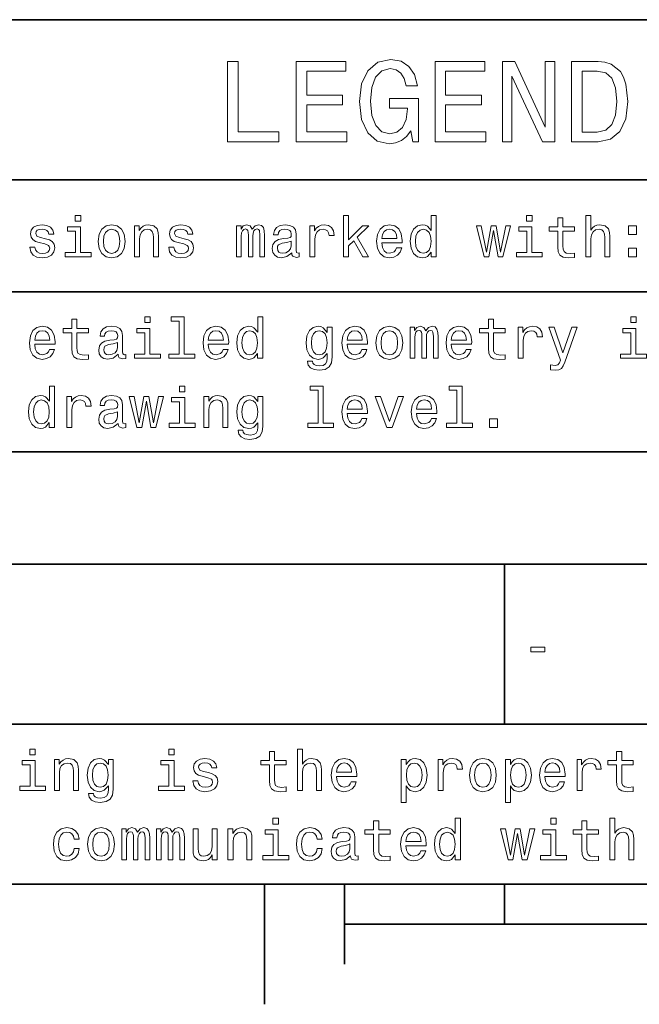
# Model space of a CAD drawing. Extents: x -13 to 420, y 0 to 297.
# Tile 3 of 12: x 90 to 128, y 2 to 64. Entities that reach past the tile are written whole.
import ezdxf

# ---------------------------------------------------------------- set-up
doc = ezdxf.new("R2010")
doc.units = 0

msp = doc.modelspace()

# ---------------------------------------------------------------- linework, layer by layer
at = {"color": 7, "lineweight": 35}
for p, q in [((10, 64), (220, 64)), ((10, 54), (220, 54)), ((10, 47), (220, 47)), ((10, 37), (220, 37)), ((10, 30), (220, 30)), ((120, 30), (120, 20)), ((10, 20), (220, 20)), ((10, 10), (410, 10)), ((10, 10), (220, 10)), ((105, 10), (105, 2.5)), ((110, 10), (110, 5)), ((120, 10), (120, 7.5)), ((110, 7.5), (310, 7.5))]:
    msp.add_line(p, q, dxfattribs=at)
at = {"color": 7, "lineweight": 13}
for points in [[(114.149857, 57.051151), (114.272331, 56.381123), (114.632568, 56.381123), (114.632568, 59.082851), (112.809799, 59.082851), (112.809799, 58.470459), (113.933716, 58.470459), (113.933716, 58.427231), (113.84726, 57.764408), (113.616714, 57.274494), (113.263687, 56.964695), (112.824203, 56.863831), (112.33429, 56.993515), (111.952446, 57.382565), (111.707489, 58.023773), (111.621033, 58.902737), (111.700287, 59.774494), (111.945244, 60.415703), (112.33429, 60.804752), (112.860229, 60.941643), (113.220459, 60.869595), (113.515854, 60.667866), (113.731987, 60.32925), (113.854469, 59.875359), (114.567719, 59.875359), (114.380402, 60.567001), (114.027374, 61.085732), (113.530258, 61.402737), (112.903458, 61.518009), (112.08213, 61.337894), (111.46254, 60.811958), (111.066284, 59.983429), (110.929398, 58.881123), (111.066284, 57.771614), (111.46254, 56.943081), (112.046112, 56.417145), (112.780975, 56.244236), (113.191643, 56.301872), (113.559074, 56.445965), (113.876083, 56.698124)], [(102.694527, 56.381123), (105.907784, 56.381123), (105.907784, 56.986309), (103.357346, 56.986309), (103.357346, 61.381123), (102.694527, 61.381123)], [(106.98127, 56.381123), (110.151299, 56.381123), (110.151299, 56.986309), (107.644089, 56.986309), (107.644089, 58.679394), (109.877518, 58.679394), (109.877518, 59.277374), (107.644089, 59.277374), (107.644089, 60.775936), (110.093658, 60.775936), (110.093658, 61.381123), (106.98127, 61.381123)], [(115.655617, 56.381123), (118.825653, 56.381123), (118.825653, 56.986309), (116.318443, 56.986309), (116.318443, 58.679394), (118.551872, 58.679394), (118.551872, 59.277374), (116.318443, 59.277374), (116.318443, 60.775936), (118.768013, 60.775936), (118.768013, 61.381123), (115.655617, 61.381123)], [(119.863113, 56.381123), (120.46109, 56.381123), (120.46109, 60.480545), (122.377518, 56.381123), (123.148415, 56.381123), (123.148415, 61.381123), (122.543228, 61.381123), (122.543228, 57.2817), (120.648415, 61.381123), (119.863113, 61.381123)], [(125.835732, 61.381123), (124.171471, 61.381123), (124.171471, 56.381123), (125.835732, 56.381123), (126.621033, 56.539623), (127.204613, 57.022331), (127.564842, 57.807636), (127.694519, 58.881123), (127.579254, 59.976223), (127.435158, 60.408501), (127.233429, 60.754322), (126.649857, 61.222622), (126.268013, 61.337894)], [(125.785301, 60.783138), (126.332855, 60.675072), (126.707489, 60.343658), (126.930832, 59.75288), (127.002884, 58.881123), (126.92363, 58.038181), (126.700287, 57.447407), (126.318443, 57.094379), (125.785301, 56.979107), (124.841499, 56.979107), (124.841499, 60.783138)], [(93.521614, 51.77702), (93.1866, 51.77702), (93.1866, 51.416786), (93.521614, 51.416786)], [(109.933708, 49.190563), (110.250717, 49.190563), (110.250717, 49.871399), (110.582123, 50.192005), (111.151291, 49.190563), (111.507919, 49.190563), (110.798264, 50.411743), (111.525925, 51.125), (111.126068, 51.125), (110.250717, 50.253242), (110.250717, 51.77702), (109.933708, 51.77702)], [(115.416412, 49.489555), (115.416412, 49.190563), (115.733421, 49.190563), (115.733421, 51.77702), (115.420021, 51.77702), (115.420021, 50.829613), (115.178665, 51.103386), (115.030968, 51.168228), (114.861664, 51.193443), (114.555466, 51.121399), (114.317711, 50.91967), (114.162811, 50.595463), (114.10878, 50.159584), (114.162811, 49.723705), (114.317711, 49.395893), (114.555466, 49.190563), (114.861664, 49.12212), (115.030968, 49.147335), (115.182266, 49.212177)], [(121.713242, 51.77702), (121.378227, 51.77702), (121.378227, 51.416786), (121.713242, 51.416786)], [(125.070587, 49.190563), (125.387589, 49.190563), (125.387589, 50.307278), (125.420013, 50.563042), (125.524475, 50.750362), (125.686584, 50.865635), (125.902718, 50.908863), (126.07563, 50.872841), (126.183701, 50.775578), (126.237732, 50.613472), (126.255745, 50.397335), (126.255745, 49.190563), (126.572746, 49.190563), (126.572746, 50.462177), (126.558342, 50.717941), (126.4935, 50.930477), (126.28096, 51.125), (125.949554, 51.193443), (125.769432, 51.168228), (125.61454, 51.099785), (125.484856, 50.991714), (125.387589, 50.844021), (125.387589, 51.77702), (125.070587, 51.77702)], [(91.320602, 50.318085), (91.014412, 50.390129), (90.78746, 50.472984), (90.711823, 50.642292), (90.733429, 50.761169), (90.809082, 50.847622), (90.931557, 50.901657), (91.10807, 50.923271), (91.277374, 50.901657), (91.41066, 50.836815), (91.497116, 50.739555), (91.533142, 50.609871), (91.842941, 50.609871), (91.842941, 50.617077), (91.78891, 50.851227), (91.641212, 51.034943), (91.41066, 51.150219), (91.10807, 51.193443), (90.80188, 51.150219), (90.578537, 51.031342), (90.438042, 50.854828), (90.394814, 50.631485), (90.427231, 50.415348), (90.528099, 50.26405), (90.693802, 50.155983), (90.935165, 50.080334), (91.288185, 49.993877), (91.504326, 49.90382), (91.561966, 49.831772), (91.583572, 49.723705), (91.551155, 49.59042), (91.464699, 49.489555), (91.324211, 49.424713), (91.136887, 49.403099), (90.938766, 49.424713), (90.79467, 49.500362), (90.697403, 49.622841), (90.657784, 49.792149), (90.351585, 49.792149), (90.402023, 49.503963), (90.549713, 49.295029), (90.783859, 49.168949), (91.10807, 49.12212), (91.446686, 49.168949), (91.695251, 49.295029), (91.846542, 49.496758), (91.900574, 49.759727), (91.860954, 49.986671), (91.749283, 50.141571), (91.565567, 50.242435)], [(93.510803, 49.457134), (93.510803, 51.060158), (92.696686, 51.060158), (92.696686, 50.789986), (93.193802, 50.789986), (93.193802, 49.457134), (92.545395, 49.457134), (92.545395, 49.190563), (94.166428, 49.190563), (94.166428, 49.457134)], [(94.616714, 50.155983), (94.674347, 49.716499), (94.840057, 49.392292), (95.103027, 49.190563), (95.456055, 49.12212), (95.805473, 49.190563), (96.068443, 49.388691), (96.234146, 49.712898), (96.295387, 50.155983), (96.234146, 50.595463), (96.068443, 50.923271), (95.805473, 51.121399), (95.456055, 51.193443), (95.103027, 51.121399), (94.840057, 50.91967), (94.674347, 50.595463)], [(96.87896, 49.190563), (97.195969, 49.190563), (97.195969, 50.307278), (97.228386, 50.563042), (97.332855, 50.750362), (97.494957, 50.865635), (97.71109, 50.908863), (97.884003, 50.872841), (97.992073, 50.775578), (98.046112, 50.613472), (98.064117, 50.397335), (98.064117, 49.190563), (98.381119, 49.190563), (98.381119, 50.462177), (98.366714, 50.717941), (98.301872, 50.930477), (98.08934, 51.125), (97.757919, 51.193443), (97.574203, 51.168228), (97.419312, 51.099785), (97.286026, 50.984512), (97.181549, 50.829613), (97.181549, 51.125), (96.87896, 51.125)], [(99.994949, 50.318085), (99.688759, 50.390129), (99.461807, 50.472984), (99.386169, 50.642292), (99.407776, 50.761169), (99.483429, 50.847622), (99.605904, 50.901657), (99.782417, 50.923271), (99.951721, 50.901657), (100.085007, 50.836815), (100.171463, 50.739555), (100.207489, 50.609871), (100.517288, 50.609871), (100.517288, 50.617077), (100.463257, 50.851227), (100.315559, 51.034943), (100.085007, 51.150219), (99.782417, 51.193443), (99.476227, 51.150219), (99.252884, 51.031342), (99.112389, 50.854828), (99.06916, 50.631485), (99.101578, 50.415348), (99.202446, 50.26405), (99.368149, 50.155983), (99.609512, 50.080334), (99.962532, 49.993877), (100.178673, 49.90382), (100.236313, 49.831772), (100.257919, 49.723705), (100.225502, 49.59042), (100.139046, 49.489555), (99.998558, 49.424713), (99.811234, 49.403099), (99.613113, 49.424713), (99.469017, 49.500362), (99.37175, 49.622841), (99.33213, 49.792149), (99.025932, 49.792149), (99.07637, 49.503963), (99.22406, 49.295029), (99.458206, 49.168949), (99.782417, 49.12212), (100.121033, 49.168949), (100.369598, 49.295029), (100.520889, 49.496758), (100.574921, 49.759727), (100.535301, 49.986671), (100.42363, 50.141571), (100.239914, 50.242435)], [(103.258636, 49.190563), (103.55043, 49.190563), (103.55043, 50.483791), (103.568436, 50.678314), (103.622475, 50.818806), (103.705322, 50.901657), (103.8134, 50.934078), (103.899849, 50.905262), (103.957489, 50.833214), (103.986305, 50.710735), (103.997116, 50.548634), (103.997116, 49.190563), (104.270889, 49.190563), (104.270889, 50.483791), (104.288895, 50.674713), (104.342934, 50.815205), (104.42939, 50.901657), (104.53746, 50.934078), (104.623917, 50.905262), (104.681549, 50.833214), (104.717575, 50.548634), (104.717575, 49.190563), (105.009361, 49.190563), (105.009361, 50.52702), (104.991348, 50.804398), (104.933716, 51.016933), (104.818436, 51.146614), (104.631119, 51.193443), (104.411377, 51.121399), (104.242065, 50.912464), (104.10878, 51.117798), (103.885437, 51.193443), (103.680115, 51.121399), (103.539619, 50.91967), (103.539619, 51.125), (103.258636, 51.125)], [(106.702438, 49.442726), (106.702438, 49.431919), (106.720459, 49.309441), (106.77449, 49.222984), (107.001434, 49.154541), (107.177948, 49.183357), (107.177948, 49.428314), (107.102295, 49.417507), (107.001434, 49.46434), (106.983421, 49.608429), (106.983421, 50.609871), (106.940201, 50.865635), (106.814117, 51.04575), (106.594376, 51.15382), (106.284576, 51.193443), (105.981979, 51.150219), (105.758636, 51.02774), (105.618149, 50.836815), (105.57132, 50.584656), (105.57132, 50.563042), (105.855896, 50.563042), (105.881119, 50.71434), (105.960373, 50.822407), (106.09005, 50.887249), (106.273773, 50.912464), (106.450287, 50.894455), (106.576363, 50.84042), (106.652008, 50.746758), (106.677231, 50.617077), (106.662819, 50.465778), (106.605179, 50.390129), (106.46109, 50.354107), (106.190918, 50.325291), (105.881119, 50.260448), (105.661377, 50.145176), (105.531693, 49.965057), (105.492065, 49.69849), (105.528091, 49.460735), (105.639763, 49.284222), (105.819878, 49.17255), (106.068436, 49.132927), (106.40345, 49.208576)], [(107.840775, 49.190563), (108.157776, 49.190563), (108.157776, 50.296471), (108.190193, 50.563042), (108.28746, 50.753963), (108.445953, 50.869236), (108.658493, 50.908863), (108.816994, 50.883648), (108.935867, 50.8116), (109.007919, 50.689121), (109.033134, 50.523415), (109.353745, 50.523415), (109.310516, 50.815205), (109.191635, 51.024136), (108.993507, 51.150219), (108.723335, 51.193443), (108.539619, 51.164627), (108.381119, 51.092579), (108.240631, 50.9701), (108.128952, 50.804398), (108.128952, 51.125), (107.840775, 51.125)], [(112.336441, 50.065922), (113.604462, 50.065922), (113.608063, 50.213619), (113.550423, 50.627884), (113.391922, 50.937683), (113.139755, 51.125), (112.804749, 51.193443), (112.476936, 51.121399), (112.224777, 50.91967), (112.062668, 50.591862), (112.005035, 50.159584), (112.059067, 49.716499), (112.221176, 49.392292), (112.469727, 49.190563), (112.793938, 49.12212), (113.074921, 49.168949), (113.305466, 49.291428), (113.474777, 49.48595), (113.572037, 49.745319), (113.258636, 49.745319), (113.193794, 49.601227), (113.100136, 49.493156), (112.833565, 49.4067), (112.628235, 49.446327), (112.473328, 49.572407), (112.372467, 49.77774), (112.336441, 50.055115)], [(119.022324, 49.190563), (119.310509, 50.833214), (119.598686, 49.190563), (119.901283, 49.190563), (120.376785, 51.125), (120.070595, 51.125), (119.749985, 49.482349), (119.465408, 51.125), (119.152, 51.125), (118.867424, 49.482349), (118.546814, 51.125), (118.244225, 51.125), (118.719727, 49.190563)], [(121.702438, 49.457134), (121.702438, 51.060158), (120.888313, 51.060158), (120.888313, 50.789986), (121.385429, 50.789986), (121.385429, 49.457134), (120.737015, 49.457134), (120.737015, 49.190563), (122.358055, 49.190563), (122.358055, 49.457134)], [(123.327072, 50.789986), (123.327072, 49.820965), (123.348686, 49.507565), (123.449554, 49.291428), (123.651283, 49.165348), (123.9935, 49.12212), (124.368141, 49.140129), (124.368141, 49.413906), (124.094368, 49.392292), (123.845802, 49.421112), (123.712517, 49.511169), (123.654884, 49.662464), (123.644073, 49.875), (123.644073, 50.789986), (124.368141, 50.789986), (124.368141, 51.060158), (123.644073, 51.060158), (123.644073, 51.625721), (123.327072, 51.625721), (123.327072, 51.060158), (122.779526, 51.060158), (122.779526, 50.789986)], [(127.73629, 50.588257), (128.233414, 50.588257), (128.233414, 51.125), (127.73629, 51.125)], [(94.940918, 50.159584), (94.973343, 50.483791), (95.074203, 50.717941), (95.236313, 50.862034), (95.456055, 50.912464), (95.672188, 50.862034), (95.83429, 50.721542), (95.935158, 50.483791), (95.971176, 50.159584), (95.935158, 49.831772), (95.83429, 49.594021), (95.672188, 49.449928), (95.456055, 49.403099), (95.236313, 49.449928), (95.074203, 49.594021), (94.973343, 49.831772)], [(112.336441, 50.332493), (112.376068, 50.581055), (112.473328, 50.764771), (112.621033, 50.876442), (112.815552, 50.916069), (113.00647, 50.876442), (113.154167, 50.764771), (113.244232, 50.581055), (113.276642, 50.332493)], [(114.915695, 50.908863), (115.124626, 50.858429), (115.283127, 50.717941), (115.376793, 50.483791), (115.412811, 50.159584), (115.376793, 49.831772), (115.283127, 49.597622), (115.124626, 49.453533), (114.915695, 49.4067), (114.717567, 49.453533), (114.566269, 49.597622), (114.465408, 49.835377), (114.432983, 50.159584), (114.465408, 50.48019), (114.566269, 50.71434), (114.717567, 50.858429)], [(106.66642, 49.867798), (106.623192, 49.680477), (106.507919, 49.536385), (106.335007, 49.442726), (106.122467, 49.410305), (105.98558, 49.428314), (105.888321, 49.48595), (105.827087, 49.586815), (105.809067, 49.727306), (105.823486, 49.853386), (105.881119, 49.943443), (106.111664, 50.044312), (106.40345, 50.087536), (106.66642, 50.173992)], [(127.73629, 49.190563), (128.233414, 49.190563), (128.233414, 49.727306), (127.73629, 49.727306)], [(92.966858, 44.449566), (92.966858, 43.480545), (92.988472, 43.167145), (93.08934, 42.951008), (93.291061, 42.824928), (93.633286, 42.7817), (94.007927, 42.799709), (94.007927, 43.073486), (93.734146, 43.051872), (93.485596, 43.080692), (93.35231, 43.17075), (93.29467, 43.322044), (93.283859, 43.53458), (93.283859, 44.449566), (94.007927, 44.449566), (94.007927, 44.719742), (93.283859, 44.719742), (93.283859, 45.285301), (92.966858, 45.285301), (92.966858, 44.719742), (92.419312, 44.719742), (92.419312, 44.449566)], [(97.858788, 45.4366), (97.523773, 45.4366), (97.523773, 45.076366), (97.858788, 45.076366)], [(99.677948, 45.170029), (99.677948, 43.116714), (99.025932, 43.116714), (99.025932, 42.850143), (100.643372, 42.850143), (100.643372, 43.116714), (99.994949, 43.116714), (99.994949, 45.4366), (99.180832, 45.4366), (99.180832, 45.170029)], [(104.573486, 43.149136), (104.573486, 42.850143), (104.890488, 42.850143), (104.890488, 45.4366), (104.577087, 45.4366), (104.577087, 44.489193), (104.335732, 44.762966), (104.188034, 44.827808), (104.018723, 44.853024), (103.712532, 44.780979), (103.474777, 44.57925), (103.319885, 44.255043), (103.265846, 43.819164), (103.319885, 43.383286), (103.474777, 43.055473), (103.712532, 42.850143), (104.018723, 42.7817), (104.188034, 42.806915), (104.339333, 42.871758)], [(118.989899, 44.449566), (118.989899, 43.480545), (119.011513, 43.167145), (119.112381, 42.951008), (119.31411, 42.824928), (119.656326, 42.7817), (120.030968, 42.799709), (120.030968, 43.073486), (119.757195, 43.051872), (119.508629, 43.080692), (119.375343, 43.17075), (119.317711, 43.322044), (119.3069, 43.53458), (119.3069, 44.449566), (120.030968, 44.449566), (120.030968, 44.719742), (119.3069, 44.719742), (119.3069, 45.285301), (118.989899, 45.285301), (118.989899, 44.719742), (118.442352, 44.719742), (118.442352, 44.449566)], [(128.218994, 45.4366), (127.883987, 45.4366), (127.883987, 45.076366), (128.218994, 45.076366)], [(90.650574, 43.725502), (91.918594, 43.725502), (91.922195, 43.873199), (91.864555, 44.287464), (91.706055, 44.597263), (91.453888, 44.78458), (91.118881, 44.853024), (90.791069, 44.780979), (90.53891, 44.57925), (90.376801, 44.251442), (90.319168, 43.819164), (90.373199, 43.37608), (90.535309, 43.051872), (90.783859, 42.850143), (91.10807, 42.7817), (91.389053, 42.828529), (91.619598, 42.951008), (91.78891, 43.145531), (91.886169, 43.4049), (91.572769, 43.4049), (91.507927, 43.260807), (91.414268, 43.152737), (91.147697, 43.06628), (90.942368, 43.105907), (90.78746, 43.231987), (90.6866, 43.437321), (90.650574, 43.714695)], [(90.650574, 43.992073), (90.690201, 44.240635), (90.78746, 44.424351), (90.935165, 44.536022), (91.129684, 44.575649), (91.320602, 44.536022), (91.4683, 44.424351), (91.558365, 44.240635), (91.590775, 43.992073)], [(95.859512, 43.102306), (95.859512, 43.091499), (95.877518, 42.969021), (95.931557, 42.882565), (96.158501, 42.814121), (96.335014, 42.842937), (96.335014, 43.087894), (96.259369, 43.077087), (96.158501, 43.12392), (96.140488, 43.268009), (96.140488, 44.269451), (96.09726, 44.525215), (95.971176, 44.70533), (95.751442, 44.8134), (95.441643, 44.853024), (95.139053, 44.809799), (94.91571, 44.687321), (94.775215, 44.496399), (94.728386, 44.244236), (94.728386, 44.222622), (95.01297, 44.222622), (95.038185, 44.37392), (95.117432, 44.481987), (95.247116, 44.546829), (95.430832, 44.572044), (95.607346, 44.554035), (95.733429, 44.5), (95.809082, 44.406338), (95.83429, 44.276657), (95.819885, 44.125359), (95.762253, 44.049709), (95.618156, 44.013687), (95.347977, 43.984871), (95.038185, 43.920029), (94.818443, 43.804756), (94.688759, 43.624638), (94.649139, 43.35807), (94.685158, 43.120316), (94.796829, 42.943802), (94.976944, 42.83213), (95.225502, 42.792507), (95.560516, 42.868156)], [(97.847977, 43.116714), (97.847977, 44.719742), (97.033859, 44.719742), (97.033859, 44.449566), (97.530975, 44.449566), (97.530975, 43.116714), (96.882568, 43.116714), (96.882568, 42.850143), (98.503601, 42.850143), (98.503601, 43.116714)], [(101.493515, 43.725502), (102.76152, 43.725502), (102.765121, 43.873199), (102.707489, 44.287464), (102.548988, 44.597263), (102.296829, 44.78458), (101.961807, 44.853024), (101.634003, 44.780979), (101.381836, 44.57925), (101.219742, 44.251442), (101.162102, 43.819164), (101.216133, 43.37608), (101.378235, 43.051872), (101.626801, 42.850143), (101.951004, 42.7817), (102.231979, 42.828529), (102.462532, 42.951008), (102.631836, 43.145531), (102.729103, 43.4049), (102.415703, 43.4049), (102.350861, 43.260807), (102.257202, 43.152737), (101.990631, 43.06628), (101.785294, 43.105907), (101.630402, 43.231987), (101.529533, 43.437321), (101.493515, 43.714695)], [(101.493515, 43.992073), (101.533142, 44.240635), (101.630402, 44.424351), (101.778091, 44.536022), (101.972618, 44.575649), (102.163544, 44.536022), (102.311234, 44.424351), (102.401291, 44.240635), (102.433716, 43.992073)], [(104.072762, 44.568443), (104.281693, 44.518009), (104.440201, 44.377522), (104.533859, 44.143372), (104.569885, 43.819164), (104.533859, 43.491352), (104.440201, 43.257202), (104.281693, 43.113113), (104.072762, 43.06628), (103.874634, 43.113113), (103.723343, 43.257202), (103.622475, 43.494957), (103.590057, 43.819164), (103.622475, 44.139771), (103.723343, 44.37392), (103.874634, 44.518009)], [(109.227661, 42.9366), (109.227661, 44.78458), (108.925064, 44.78458), (108.925064, 44.47118), (108.676506, 44.755764), (108.525208, 44.827808), (108.355896, 44.853024), (108.049706, 44.780979), (107.811951, 44.57925), (107.657059, 44.255043), (107.60302, 43.819164), (107.657059, 43.379681), (107.811951, 43.055473), (108.049706, 42.850143), (108.355896, 42.7817), (108.528809, 42.806915), (108.672905, 42.871758), (108.925064, 43.145531), (108.925064, 42.871758), (108.896248, 42.655621), (108.816994, 42.500721), (108.665695, 42.410664), (108.438751, 42.378242), (108.240631, 42.399857), (108.100136, 42.453888), (108.017288, 42.54755), (107.992065, 42.67363), (107.685867, 42.67363), (107.685867, 42.659222), (107.732697, 42.428673), (107.876793, 42.255764), (108.107346, 42.144093), (108.420746, 42.104465), (108.79538, 42.158501), (109.043945, 42.309799), (109.184433, 42.572765)], [(107.930832, 43.819164), (107.963249, 44.139771), (108.060516, 44.377522), (108.211807, 44.518009), (108.413536, 44.568443), (108.626068, 44.518009), (108.784576, 44.377522), (108.881836, 44.139771), (108.917862, 43.819164), (108.881836, 43.491352), (108.784576, 43.257202), (108.626068, 43.113113), (108.413536, 43.06628), (108.211807, 43.113113), (108.060516, 43.257202), (107.963249, 43.494957)], [(110.167862, 43.725502), (111.435867, 43.725502), (111.439468, 43.873199), (111.381836, 44.287464), (111.223335, 44.597263), (110.971176, 44.78458), (110.636154, 44.853024), (110.30835, 44.780979), (110.056183, 44.57925), (109.894089, 44.251442), (109.836449, 43.819164), (109.89048, 43.37608), (110.052582, 43.051872), (110.301147, 42.850143), (110.625351, 42.7817), (110.906326, 42.828529), (111.136879, 42.951008), (111.306183, 43.145531), (111.40345, 43.4049), (111.09005, 43.4049), (111.025208, 43.260807), (110.931549, 43.152737), (110.664978, 43.06628), (110.459641, 43.105907), (110.304749, 43.231987), (110.20388, 43.437321), (110.167862, 43.714695)], [(110.167862, 43.992073), (110.207489, 44.240635), (110.304749, 44.424351), (110.452438, 44.536022), (110.646965, 44.575649), (110.837891, 44.536022), (110.98558, 44.424351), (111.075638, 44.240635), (111.108063, 43.992073)], [(111.965408, 43.815559), (112.023041, 43.37608), (112.188751, 43.051872), (112.451721, 42.850143), (112.804749, 42.7817), (113.154167, 42.850143), (113.417137, 43.048271), (113.58284, 43.372478), (113.644081, 43.815559), (113.58284, 44.255043), (113.417137, 44.582851), (113.154167, 44.780979), (112.804749, 44.853024), (112.451721, 44.780979), (112.188751, 44.57925), (112.023041, 44.255043)], [(112.289612, 43.819164), (112.322037, 44.143372), (112.422897, 44.377522), (112.585007, 44.521614), (112.804749, 44.572044), (113.020882, 44.521614), (113.182983, 44.381123), (113.283852, 44.143372), (113.31987, 43.819164), (113.283852, 43.491352), (113.182983, 43.253601), (113.020882, 43.109509), (112.804749, 43.062679), (112.585007, 43.109509), (112.422897, 43.253601), (112.322037, 43.491352)], [(114.101578, 42.850143), (114.393356, 42.850143), (114.393356, 44.143372), (114.411377, 44.337894), (114.465408, 44.478386), (114.548264, 44.561237), (114.656326, 44.593658), (114.742783, 44.564842), (114.800423, 44.492794), (114.829239, 44.370316), (114.840042, 44.208214), (114.840042, 42.850143), (115.113823, 42.850143), (115.113823, 44.143372), (115.131836, 44.334293), (115.185867, 44.474785), (115.272324, 44.561237), (115.380394, 44.593658), (115.46685, 44.564842), (115.524483, 44.492794), (115.560509, 44.208214), (115.560509, 42.850143), (115.852295, 42.850143), (115.852295, 44.1866), (115.834282, 44.463978), (115.776649, 44.676514), (115.661369, 44.806194), (115.474052, 44.853024), (115.254311, 44.780979), (115.085007, 44.572044), (114.951721, 44.777378), (114.728378, 44.853024), (114.523041, 44.780979), (114.382553, 44.57925), (114.382553, 44.78458), (114.101578, 44.78458)], [(116.673622, 43.725502), (117.941628, 43.725502), (117.945236, 43.873199), (117.887596, 44.287464), (117.729095, 44.597263), (117.476936, 44.78458), (117.141922, 44.853024), (116.81411, 44.780979), (116.561951, 44.57925), (116.399841, 44.251442), (116.342209, 43.819164), (116.39624, 43.37608), (116.558342, 43.051872), (116.806908, 42.850143), (117.131111, 42.7817), (117.412094, 42.828529), (117.642639, 42.951008), (117.811951, 43.145531), (117.90921, 43.4049), (117.59581, 43.4049), (117.530968, 43.260807), (117.437309, 43.152737), (117.170738, 43.06628), (116.965408, 43.105907), (116.810509, 43.231987), (116.709641, 43.437321), (116.673622, 43.714695)], [(116.673622, 43.992073), (116.713242, 44.240635), (116.810509, 44.424351), (116.958199, 44.536022), (117.152725, 44.575649), (117.343651, 44.536022), (117.491341, 44.424351), (117.581398, 44.240635), (117.613823, 43.992073)], [(120.852287, 42.850143), (121.169296, 42.850143), (121.169296, 43.956051), (121.201714, 44.222622), (121.298981, 44.413544), (121.457481, 44.528816), (121.670013, 44.568443), (121.828514, 44.543228), (121.947395, 44.47118), (122.01944, 44.348701), (122.044655, 44.182995), (122.365257, 44.182995), (122.322029, 44.474785), (122.203156, 44.683716), (122.005028, 44.809799), (121.734856, 44.853024), (121.55114, 44.824207), (121.392639, 44.752159), (121.252144, 44.629681), (121.140472, 44.463978), (121.140472, 44.78458), (120.852287, 44.78458)], [(124.202431, 44.78458), (123.647682, 43.192364), (123.103729, 44.78458), (122.757912, 44.78458), (123.492783, 42.742073), (123.42794, 42.561958), (123.327072, 42.43948), (123.157768, 42.399857), (122.865982, 42.435879), (122.865982, 42.129681), (123.172173, 42.100864), (123.391914, 42.129681), (123.546814, 42.219742), (123.658485, 42.374638), (123.755745, 42.601585), (124.541054, 44.78458)], [(128.208191, 43.116714), (128.208191, 44.719742), (127.394073, 44.719742), (127.394073, 44.449566), (127.89119, 44.449566), (127.89119, 43.116714), (127.242775, 43.116714), (127.242775, 42.850143), (128.863815, 42.850143), (128.863815, 43.116714)], [(95.823486, 43.527378), (95.780258, 43.340057), (95.664986, 43.195965), (95.492073, 43.102306), (95.279541, 43.069885), (95.142654, 43.087894), (95.045387, 43.145531), (94.984146, 43.246399), (94.966141, 43.386887), (94.980545, 43.512966), (95.038185, 43.603024), (95.26873, 43.703888), (95.560516, 43.747116), (95.823486, 43.833572)], [(91.561966, 38.829971), (91.561966, 38.530979), (91.878967, 38.530979), (91.878967, 41.117435), (91.565567, 41.117435), (91.565567, 40.170029), (91.324211, 40.443802), (91.176514, 40.508644), (91.007202, 40.533859), (90.701012, 40.461815), (90.463257, 40.260086), (90.308365, 39.935879), (90.254326, 39.5), (90.308365, 39.064121), (90.463257, 38.736309), (90.701012, 38.530979), (91.007202, 38.462536), (91.176514, 38.487751), (91.327812, 38.552593)], [(100.027374, 41.117435), (99.69236, 41.117435), (99.69236, 40.757202), (100.027374, 40.757202)], [(108.352295, 40.850864), (108.352295, 38.79755), (107.700279, 38.79755), (107.700279, 38.530979), (109.317719, 38.530979), (109.317719, 38.79755), (108.669296, 38.79755), (108.669296, 41.117435), (107.855179, 41.117435), (107.855179, 40.850864)], [(117.026642, 40.850864), (117.026642, 38.79755), (116.374626, 38.79755), (116.374626, 38.530979), (117.992065, 38.530979), (117.992065, 38.79755), (117.343651, 38.79755), (117.343651, 41.117435), (116.529526, 41.117435), (116.529526, 40.850864)], [(91.061241, 40.249279), (91.270172, 40.198845), (91.42868, 40.058357), (91.522339, 39.824207), (91.558365, 39.5), (91.522339, 39.172188), (91.42868, 38.938038), (91.270172, 38.793949), (91.061241, 38.747116), (90.863113, 38.793949), (90.711823, 38.938038), (90.610954, 39.175793), (90.578537, 39.5), (90.610954, 39.820606), (90.711823, 40.054756), (90.863113, 40.198845)], [(92.66066, 38.530979), (92.977661, 38.530979), (92.977661, 39.636887), (93.010086, 39.903458), (93.107346, 40.094379), (93.265854, 40.209652), (93.478386, 40.249279), (93.636887, 40.224064), (93.755768, 40.152016), (93.827812, 40.029537), (93.853027, 39.863831), (94.17363, 39.863831), (94.130402, 40.155621), (94.011528, 40.364552), (93.8134, 40.490635), (93.543228, 40.533859), (93.359512, 40.505043), (93.201004, 40.432995), (93.060516, 40.310516), (92.948853, 40.144814), (92.948853, 40.465416), (92.66066, 40.465416)], [(95.859512, 38.783142), (95.859512, 38.772335), (95.877518, 38.649857), (95.931557, 38.5634), (96.158501, 38.494957), (96.335014, 38.523773), (96.335014, 38.76873), (96.259369, 38.757923), (96.158501, 38.804756), (96.140488, 38.948845), (96.140488, 39.950287), (96.09726, 40.206051), (95.971176, 40.386166), (95.751442, 40.494236), (95.441643, 40.533859), (95.139053, 40.490635), (94.91571, 40.368156), (94.775215, 40.177231), (94.728386, 39.925072), (94.728386, 39.903458), (95.01297, 39.903458), (95.038185, 40.054756), (95.117432, 40.162823), (95.247116, 40.227665), (95.430832, 40.25288), (95.607346, 40.234871), (95.733429, 40.180836), (95.809082, 40.087173), (95.83429, 39.957493), (95.819885, 39.806194), (95.762253, 39.730545), (95.618156, 39.694523), (95.347977, 39.665707), (95.038185, 39.600864), (94.818443, 39.485592), (94.688759, 39.305473), (94.649139, 39.038906), (94.685158, 38.801151), (94.796829, 38.624638), (94.976944, 38.512966), (95.225502, 38.473343), (95.560516, 38.548992)], [(97.336456, 38.530979), (97.624634, 40.17363), (97.912827, 38.530979), (98.215416, 38.530979), (98.690918, 40.465416), (98.38472, 40.465416), (98.064117, 38.822765), (97.779541, 40.465416), (97.466141, 40.465416), (97.181549, 38.822765), (96.860947, 40.465416), (96.558357, 40.465416), (97.033859, 38.530979)], [(100.016571, 38.79755), (100.016571, 40.400574), (99.202446, 40.400574), (99.202446, 40.130402), (99.69957, 40.130402), (99.69957, 38.79755), (99.051147, 38.79755), (99.051147, 38.530979), (100.672188, 38.530979), (100.672188, 38.79755)], [(101.216133, 38.530979), (101.533142, 38.530979), (101.533142, 39.647694), (101.565559, 39.903458), (101.670029, 40.090778), (101.83213, 40.206051), (102.048264, 40.249279), (102.221176, 40.213257), (102.329247, 40.115993), (102.383286, 39.953888), (102.401291, 39.737751), (102.401291, 38.530979), (102.718292, 38.530979), (102.718292, 39.802593), (102.703888, 40.058357), (102.639046, 40.270893), (102.426514, 40.465416), (102.095093, 40.533859), (101.911377, 40.508644), (101.756485, 40.440201), (101.623199, 40.324928), (101.518723, 40.170029), (101.518723, 40.465416), (101.216133, 40.465416)], [(104.890488, 38.617435), (104.890488, 40.465416), (104.587891, 40.465416), (104.587891, 40.152016), (104.339333, 40.4366), (104.188034, 40.508644), (104.018723, 40.533859), (103.712532, 40.461815), (103.474777, 40.260086), (103.319885, 39.935879), (103.265846, 39.5), (103.319885, 39.060516), (103.474777, 38.736309), (103.712532, 38.530979), (104.018723, 38.462536), (104.191635, 38.487751), (104.335732, 38.552593), (104.587891, 38.826366), (104.587891, 38.552593), (104.559074, 38.336456), (104.47982, 38.181557), (104.328522, 38.091499), (104.101578, 38.059078), (103.903458, 38.080692), (103.762962, 38.134727), (103.680115, 38.228386), (103.654892, 38.354465), (103.348694, 38.354465), (103.348694, 38.340057), (103.395523, 38.109509), (103.539619, 37.9366), (103.770172, 37.824928), (104.083572, 37.785301), (104.458206, 37.839336), (104.706772, 37.990635), (104.84726, 38.253601)], [(103.593658, 39.5), (103.626076, 39.820606), (103.723343, 40.058357), (103.874634, 40.198845), (104.076363, 40.249279), (104.288895, 40.198845), (104.447403, 40.058357), (104.544662, 39.820606), (104.580688, 39.5), (104.544662, 39.172188), (104.447403, 38.938038), (104.288895, 38.793949), (104.076363, 38.747116), (103.874634, 38.793949), (103.723343, 38.938038), (103.626076, 39.175793)], [(110.167862, 39.406338), (111.435867, 39.406338), (111.439468, 39.554035), (111.381836, 39.9683), (111.223335, 40.278099), (110.971176, 40.465416), (110.636154, 40.533859), (110.30835, 40.461815), (110.056183, 40.260086), (109.894089, 39.932278), (109.836449, 39.5), (109.89048, 39.056915), (110.052582, 38.732708), (110.301147, 38.530979), (110.625351, 38.462536), (110.906326, 38.509365), (111.136879, 38.631844), (111.306183, 38.826366), (111.40345, 39.085735), (111.09005, 39.085735), (111.025208, 38.941643), (110.931549, 38.833572), (110.664978, 38.747116), (110.459641, 38.786743), (110.304749, 38.912823), (110.20388, 39.118156), (110.167862, 39.395531)], [(110.167862, 39.672909), (110.207489, 39.921471), (110.304749, 40.105186), (110.452438, 40.216858), (110.646965, 40.256485), (110.837891, 40.216858), (110.98558, 40.105186), (111.075638, 39.921471), (111.108063, 39.672909)], [(112.639038, 38.530979), (112.974052, 38.530979), (113.680107, 40.465416), (113.352295, 40.465416), (112.80835, 38.905621), (112.253593, 40.465416), (111.92218, 40.465416)], [(114.505035, 39.406338), (115.773041, 39.406338), (115.776649, 39.554035), (115.719009, 39.9683), (115.560509, 40.278099), (115.30835, 40.465416), (114.973328, 40.533859), (114.645523, 40.461815), (114.393356, 40.260086), (114.231262, 39.932278), (114.173622, 39.5), (114.227654, 39.056915), (114.389755, 38.732708), (114.638321, 38.530979), (114.962524, 38.462536), (115.243507, 38.509365), (115.474052, 38.631844), (115.643364, 38.826366), (115.740623, 39.085735), (115.427223, 39.085735), (115.362381, 38.941643), (115.268723, 38.833572), (115.002151, 38.747116), (114.796814, 38.786743), (114.641922, 38.912823), (114.541054, 39.118156), (114.505035, 39.395531)], [(114.505035, 39.672909), (114.544662, 39.921471), (114.641922, 40.105186), (114.789612, 40.216858), (114.984138, 40.256485), (115.175064, 40.216858), (115.322754, 40.105186), (115.412811, 39.921471), (115.445236, 39.672909)], [(95.823486, 39.208214), (95.780258, 39.020893), (95.664986, 38.876801), (95.492073, 38.783142), (95.279541, 38.750721), (95.142654, 38.76873), (95.045387, 38.826366), (94.984146, 38.927231), (94.966141, 39.067722), (94.980545, 39.193802), (95.038185, 39.283859), (95.26873, 39.384727), (95.560516, 39.427952), (95.823486, 39.514408)], [(119.061943, 38.530979), (119.559067, 38.530979), (119.559067, 39.067722), (119.061943, 39.067722)], [(121.648415, 24.51549), (122.520172, 24.51549), (122.520172, 24.800072), (121.648415, 24.800072)], [(90.688034, 18.4366), (90.353027, 18.4366), (90.353027, 18.076368), (90.688034, 18.076368)], [(91.876801, 15.850144), (92.193802, 15.850144), (92.193802, 16.96686), (92.226227, 17.222622), (92.330688, 17.409943), (92.492798, 17.525217), (92.708931, 17.568443), (92.881844, 17.532421), (92.989914, 17.435158), (93.043945, 17.273056), (93.061958, 17.056917), (93.061958, 15.850144), (93.37896, 15.850144), (93.37896, 17.121758), (93.364548, 17.377522), (93.299713, 17.590057), (93.087173, 17.784582), (92.75576, 17.853025), (92.572044, 17.82781), (92.417145, 17.759367), (92.283859, 17.644093), (92.179398, 17.489193), (92.179398, 17.784582), (91.876801, 17.784582)], [(95.551147, 15.9366), (95.551147, 17.784582), (95.248558, 17.784582), (95.248558, 17.471182), (95, 17.755764), (94.848701, 17.82781), (94.679398, 17.853025), (94.373199, 17.780979), (94.135445, 17.57925), (93.980545, 17.255043), (93.926514, 16.819164), (93.980545, 16.379683), (94.135445, 16.055475), (94.373199, 15.850144), (94.679398, 15.7817), (94.852303, 15.806917), (94.996399, 15.871758), (95.248558, 16.145533), (95.248558, 15.871758), (95.219742, 15.65562), (95.140488, 15.500721), (94.989197, 15.410664), (94.762245, 15.378242), (94.564117, 15.399857), (94.42363, 15.453891), (94.340775, 15.547551), (94.315559, 15.673632), (94.009369, 15.673632), (94.009369, 15.659223), (94.056198, 15.428675), (94.200287, 15.255764), (94.430832, 15.144093), (94.744232, 15.104467), (95.118874, 15.158502), (95.367432, 15.309798), (95.507927, 15.572767)], [(99.362396, 18.4366), (99.027374, 18.4366), (99.027374, 18.076368), (99.362396, 18.076368)], [(101.498558, 16.977667), (101.192368, 17.049711), (100.965424, 17.132565), (100.889771, 17.301874), (100.911385, 17.42075), (100.98703, 17.507204), (101.109512, 17.561239), (101.286026, 17.582853), (101.455338, 17.561239), (101.588623, 17.496399), (101.675072, 17.399136), (101.711098, 17.269453), (102.020897, 17.269453), (102.020897, 17.276657), (101.966858, 17.510807), (101.819168, 17.694525), (101.588623, 17.809799), (101.286026, 17.853025), (100.979828, 17.809799), (100.756485, 17.690922), (100.615997, 17.51441), (100.572769, 17.291067), (100.605186, 17.074928), (100.706055, 16.923632), (100.871758, 16.815563), (101.113113, 16.739914), (101.466141, 16.653458), (101.682281, 16.5634), (101.739914, 16.491354), (101.761528, 16.383286), (101.729111, 16.25), (101.642654, 16.149136), (101.502167, 16.084293), (101.314842, 16.062681), (101.116714, 16.084293), (100.972626, 16.159943), (100.875366, 16.282421), (100.835739, 16.451729), (100.529541, 16.451729), (100.579971, 16.163546), (100.727669, 15.954611), (100.961815, 15.82853), (101.286026, 15.7817), (101.624641, 15.82853), (101.873199, 15.954611), (102.024498, 16.15634), (102.078537, 16.419308), (102.03891, 16.646254), (101.927231, 16.801153), (101.743515, 16.902018)], [(105.3134, 17.449568), (105.3134, 16.480547), (105.335014, 16.167147), (105.435883, 15.951009), (105.637604, 15.824928), (105.979828, 15.7817), (106.354469, 15.799712), (106.354469, 16.073488), (106.080688, 16.051874), (105.832138, 16.080692), (105.698853, 16.17075), (105.641212, 16.322046), (105.630402, 16.534582), (105.630402, 17.449568), (106.354469, 17.449568), (106.354469, 17.719742), (105.630402, 17.719742), (105.630402, 18.285303), (105.3134, 18.285303), (105.3134, 17.719742), (104.765854, 17.719742), (104.765854, 17.449568)], [(107.056915, 15.850144), (107.373917, 15.850144), (107.373917, 16.96686), (107.406342, 17.222622), (107.510803, 17.409943), (107.672913, 17.525217), (107.889053, 17.568443), (108.061958, 17.532421), (108.170029, 17.435158), (108.22406, 17.273056), (108.242081, 17.056917), (108.242081, 15.850144), (108.559082, 15.850144), (108.559082, 17.121758), (108.54467, 17.377522), (108.479828, 17.590057), (108.267288, 17.784582), (107.935883, 17.853025), (107.755768, 17.82781), (107.600861, 17.759367), (107.471176, 17.651297), (107.373917, 17.503603), (107.373917, 18.4366), (107.056915, 18.4366)], [(109.502884, 16.725504), (110.770889, 16.725504), (110.77449, 16.873199), (110.716858, 17.287464), (110.558357, 17.597263), (110.306198, 17.784582), (109.971176, 17.853025), (109.643372, 17.780979), (109.391205, 17.57925), (109.229111, 17.251442), (109.171471, 16.819164), (109.225502, 16.376081), (109.387604, 16.051874), (109.636169, 15.850144), (109.960373, 15.7817), (110.241348, 15.82853), (110.471901, 15.951009), (110.641205, 16.145533), (110.738472, 16.4049), (110.425072, 16.4049), (110.360229, 16.260807), (110.266571, 16.152739), (110, 16.066282), (109.794662, 16.105907), (109.639771, 16.231989), (109.538902, 16.437321), (109.502884, 16.714697)], [(113.861664, 17.485592), (113.861664, 17.784582), (113.544662, 17.784582), (113.544662, 15.100864), (113.861664, 15.100864), (113.861664, 16.145533), (113.973343, 15.976225), (114.099419, 15.864553), (114.416428, 15.7817), (114.719017, 15.850144), (114.956772, 16.055475), (115.111664, 16.379683), (115.169304, 16.819164), (115.111664, 17.255043), (114.956772, 17.57925), (114.719017, 17.780979), (114.416428, 17.853025), (114.243515, 17.831413), (114.095818, 17.762968), (113.969742, 17.647696)], [(115.850143, 15.850144), (116.167145, 15.850144), (116.167145, 16.956053), (116.199562, 17.222622), (116.296829, 17.413546), (116.455322, 17.528818), (116.667862, 17.568443), (116.826363, 17.543228), (116.945236, 17.471182), (117.017288, 17.348703), (117.042503, 17.182997), (117.363113, 17.182997), (117.319885, 17.474785), (117.201004, 17.683718), (117.002876, 17.809799), (116.732704, 17.853025), (116.548988, 17.824207), (116.390488, 17.752161), (116.25, 17.629683), (116.138321, 17.463978), (116.138321, 17.784582), (115.850143, 17.784582)], [(117.80619, 16.815563), (117.863831, 16.376081), (118.029533, 16.051874), (118.292503, 15.850144), (118.645523, 15.7817), (118.994949, 15.850144), (119.257919, 16.048271), (119.42363, 16.372478), (119.484863, 16.815563), (119.42363, 17.255043), (119.257919, 17.582853), (118.994949, 17.780979), (118.645523, 17.853025), (118.292503, 17.780979), (118.029533, 17.57925), (117.863831, 17.255043)], [(120.367432, 17.485592), (120.367432, 17.784582), (120.05043, 17.784582), (120.05043, 15.100864), (120.367432, 15.100864), (120.367432, 16.145533), (120.479095, 15.976225), (120.605179, 15.864553), (120.92218, 15.7817), (121.224777, 15.850144), (121.462524, 16.055475), (121.617432, 16.379683), (121.675064, 16.819164), (121.617432, 17.255043), (121.462524, 17.57925), (121.224777, 17.780979), (120.92218, 17.853025), (120.749268, 17.831413), (120.601578, 17.762968), (120.475494, 17.647696)], [(122.514404, 16.725504), (123.78241, 16.725504), (123.786011, 16.873199), (123.728378, 17.287464), (123.569878, 17.597263), (123.317719, 17.784582), (122.982697, 17.853025), (122.654892, 17.780979), (122.402725, 17.57925), (122.240631, 17.251442), (122.182991, 16.819164), (122.237022, 16.376081), (122.399124, 16.051874), (122.64769, 15.850144), (122.971893, 15.7817), (123.252869, 15.82853), (123.483421, 15.951009), (123.652725, 16.145533), (123.749992, 16.4049), (123.436592, 16.4049), (123.37175, 16.260807), (123.278091, 16.152739), (123.01152, 16.066282), (122.806183, 16.105907), (122.651291, 16.231989), (122.550423, 16.437321), (122.514404, 16.714697)], [(124.52449, 15.850144), (124.841492, 15.850144), (124.841492, 16.956053), (124.873909, 17.222622), (124.971176, 17.413546), (125.129669, 17.528818), (125.342209, 17.568443), (125.50071, 17.543228), (125.619583, 17.471182), (125.691635, 17.348703), (125.71685, 17.182997), (126.03746, 17.182997), (125.994232, 17.474785), (125.875351, 17.683718), (125.677223, 17.809799), (125.407051, 17.853025), (125.223335, 17.824207), (125.064835, 17.752161), (124.924347, 17.629683), (124.812668, 17.463978), (124.812668, 17.784582), (124.52449, 17.784582)], [(126.999268, 17.449568), (126.999268, 16.480547), (127.020882, 16.167147), (127.12175, 15.951009), (127.323471, 15.824928), (127.665695, 15.7817), (128.040344, 15.799712), (128.040344, 16.073488), (127.766556, 16.051874), (127.518005, 16.080692), (127.38472, 16.17075), (127.32708, 16.322046), (127.316269, 16.534582), (127.316269, 17.449568), (128.040344, 17.449568), (128.040344, 17.719742), (127.316269, 17.719742), (127.316269, 18.285303), (126.999268, 18.285303), (126.999268, 17.719742), (126.451721, 17.719742), (126.451721, 17.449568)], [(90.677231, 16.116714), (90.677231, 17.719742), (89.863113, 17.719742), (89.863113, 17.449568), (90.360229, 17.449568), (90.360229, 16.116714), (89.711815, 16.116714), (89.711815, 15.850144), (91.332855, 15.850144), (91.332855, 16.116714)], [(94.254318, 16.819164), (94.286743, 17.139771), (94.384003, 17.377522), (94.535301, 17.518011), (94.73703, 17.568443), (94.94957, 17.518011), (95.10807, 17.377522), (95.20533, 17.139771), (95.241356, 16.819164), (95.20533, 16.491354), (95.10807, 16.257204), (94.94957, 16.113113), (94.73703, 16.066282), (94.535301, 16.113113), (94.384003, 16.257204), (94.286743, 16.494957)], [(99.351585, 16.116714), (99.351585, 17.719742), (98.53746, 17.719742), (98.53746, 17.449568), (99.034584, 17.449568), (99.034584, 16.116714), (98.386169, 16.116714), (98.386169, 15.850144), (100.007202, 15.850144), (100.007202, 16.116714)], [(109.502884, 16.992075), (109.542511, 17.240635), (109.639771, 17.424353), (109.78746, 17.536024), (109.981987, 17.575649), (110.172913, 17.536024), (110.320602, 17.424353), (110.41066, 17.240635), (110.443085, 16.992075)], [(114.362389, 16.066282), (114.149857, 16.113113), (113.994949, 16.257204), (113.89769, 16.491354), (113.865265, 16.819164), (113.89769, 17.143372), (113.994949, 17.377522), (114.149857, 17.518011), (114.362389, 17.568443), (114.556915, 17.518011), (114.711807, 17.37392), (114.809074, 17.139771), (114.845093, 16.819164), (114.809074, 16.494957), (114.711807, 16.257204), (114.556915, 16.113113)], [(118.130402, 16.819164), (118.162819, 17.143372), (118.263687, 17.377522), (118.425781, 17.521614), (118.645523, 17.572046), (118.861664, 17.521614), (119.023773, 17.381124), (119.124634, 17.143372), (119.16066, 16.819164), (119.124634, 16.491354), (119.023773, 16.253603), (118.861664, 16.10951), (118.645523, 16.062681), (118.425781, 16.10951), (118.263687, 16.253603), (118.162819, 16.491354)], [(120.868149, 16.066282), (120.655609, 16.113113), (120.500717, 16.257204), (120.40345, 16.491354), (120.371033, 16.819164), (120.40345, 17.143372), (120.500717, 17.377522), (120.655609, 17.518011), (120.868149, 17.568443), (121.062668, 17.518011), (121.217575, 17.37392), (121.314835, 17.139771), (121.350861, 16.819164), (121.314835, 16.494957), (121.217575, 16.257204), (121.062668, 16.113113)], [(122.514404, 16.992075), (122.554031, 17.240635), (122.651291, 17.424353), (122.798981, 17.536024), (122.993507, 17.575649), (123.184433, 17.536024), (123.332123, 17.424353), (123.42218, 17.240635), (123.454605, 16.992075)], [(93.108788, 12.824207), (93.422188, 12.824207), (93.357346, 13.112392), (93.202446, 13.339337), (92.96109, 13.479828), (92.64769, 13.533862), (92.301872, 13.461816), (92.038902, 13.260087), (91.873199, 12.932277), (91.815559, 12.492796), (91.869598, 12.056917), (92.0317, 11.732709), (92.28746, 11.53098), (92.636887, 11.462536), (92.946686, 11.516571), (93.188042, 11.667868), (93.353745, 11.90562), (93.425789, 12.222623), (93.123199, 12.222623), (93.06916, 12.020894), (92.9683, 11.869596), (92.824203, 11.775937), (92.64769, 11.747118), (92.427948, 11.793948), (92.269455, 11.938041), (92.172188, 12.172191), (92.139771, 12.503603), (92.172188, 12.82781), (92.273056, 13.06196), (92.435158, 13.206052), (92.64769, 13.256484), (92.835014, 13.224064), (92.975502, 13.141211), (93.06916, 13.004323)], [(93.951729, 12.496398), (94.009369, 12.056917), (94.175072, 11.732709), (94.438042, 11.53098), (94.791061, 11.462536), (95.140488, 11.53098), (95.403458, 11.729107), (95.569168, 12.053314), (95.630402, 12.496398), (95.569168, 12.935879), (95.403458, 13.263689), (95.140488, 13.461816), (94.791061, 13.533862), (94.438042, 13.461816), (94.175072, 13.260087), (94.009369, 12.935879)], [(96.087898, 11.53098), (96.379684, 11.53098), (96.379684, 12.824207), (96.397697, 13.018732), (96.451729, 13.159222), (96.534584, 13.242075), (96.642654, 13.274496), (96.729111, 13.245678), (96.786743, 13.173632), (96.815559, 13.051153), (96.82637, 12.88905), (96.82637, 11.53098), (97.100143, 11.53098), (97.100143, 12.824207), (97.118156, 13.01513), (97.172188, 13.15562), (97.258644, 13.242075), (97.366714, 13.274496), (97.453171, 13.245678), (97.510803, 13.173632), (97.546829, 12.88905), (97.546829, 11.53098), (97.838615, 11.53098), (97.838615, 12.867435), (97.820602, 13.144813), (97.76297, 13.357349), (97.647697, 13.487032), (97.460373, 13.533862), (97.240631, 13.461816), (97.071327, 13.252882), (96.938042, 13.458214), (96.714699, 13.533862), (96.509369, 13.461816), (96.368874, 13.260087), (96.368874, 13.465418), (96.087898, 13.465418)], [(98.256485, 11.53098), (98.548271, 11.53098), (98.548271, 12.824207), (98.566284, 13.018732), (98.620316, 13.159222), (98.703171, 13.242075), (98.811241, 13.274496), (98.897697, 13.245678), (98.95533, 13.173632), (98.984146, 13.051153), (98.994957, 12.88905), (98.994957, 11.53098), (99.268738, 11.53098), (99.268738, 12.824207), (99.286743, 13.01513), (99.340775, 13.15562), (99.427231, 13.242075), (99.535301, 13.274496), (99.621758, 13.245678), (99.679398, 13.173632), (99.715424, 12.88905), (99.715424, 11.53098), (100.007202, 11.53098), (100.007202, 12.867435), (99.989197, 13.144813), (99.931557, 13.357349), (99.816284, 13.487032), (99.628967, 13.533862), (99.409225, 13.461816), (99.239914, 13.252882), (99.106628, 13.458214), (98.883286, 13.533862), (98.677956, 13.461816), (98.53746, 13.260087), (98.53746, 13.465418), (98.256485, 13.465418)], [(102.719742, 11.53098), (103.036743, 11.53098), (103.036743, 12.647695), (103.069168, 12.903459), (103.17363, 13.090778), (103.335739, 13.206052), (103.55188, 13.24928), (103.724785, 13.213257), (103.832855, 13.115994), (103.886887, 12.953891), (103.904907, 12.737753), (103.904907, 11.53098), (104.221909, 11.53098), (104.221909, 12.802594), (104.207497, 13.058357), (104.142654, 13.270893), (103.930115, 13.465418), (103.598709, 13.533862), (103.414993, 13.508646), (103.260086, 13.440202), (103.126801, 13.324928), (103.022339, 13.170029), (103.022339, 13.465418), (102.719742, 13.465418)], [(105.868156, 14.117435), (105.533142, 14.117435), (105.533142, 13.757205), (105.868156, 13.757205)], [(108.28891, 12.824207), (108.60231, 12.824207), (108.53746, 13.112392), (108.382568, 13.339337), (108.141212, 13.479828), (107.827805, 13.533862), (107.481987, 13.461816), (107.219025, 13.260087), (107.053314, 12.932277), (106.995682, 12.492796), (107.049713, 12.056917), (107.211815, 11.732709), (107.467575, 11.53098), (107.817001, 11.462536), (108.126801, 11.516571), (108.368156, 11.667868), (108.533859, 11.90562), (108.605911, 12.222623), (108.303314, 12.222623), (108.249283, 12.020894), (108.148415, 11.869596), (108.004318, 11.775937), (107.827805, 11.747118), (107.60807, 11.793948), (107.44957, 11.938041), (107.35231, 12.172191), (107.319885, 12.503603), (107.35231, 12.82781), (107.453171, 13.06196), (107.615273, 13.206052), (107.827805, 13.256484), (108.015129, 13.224064), (108.155624, 13.141211), (108.249283, 13.004323)], [(110.374634, 11.783141), (110.374634, 11.772335), (110.392654, 11.649857), (110.446686, 11.563401), (110.67363, 11.494957), (110.850143, 11.523775), (110.850143, 11.768732), (110.77449, 11.757925), (110.67363, 11.804755), (110.655617, 11.948848), (110.655617, 12.950289), (110.612396, 13.206052), (110.486313, 13.386168), (110.266571, 13.494237), (109.956772, 13.533862), (109.654175, 13.490634), (109.430832, 13.368155), (109.290344, 13.177234), (109.243515, 12.925073), (109.243515, 12.903459), (109.528091, 12.903459), (109.553314, 13.054755), (109.632568, 13.162825), (109.762245, 13.227666), (109.945969, 13.252882), (110.122482, 13.234871), (110.248558, 13.180836), (110.324203, 13.087176), (110.349426, 12.957493), (110.335014, 12.806196), (110.277374, 12.730548), (110.133286, 12.694525), (109.863113, 12.665707), (109.553314, 12.600864), (109.333572, 12.485591), (109.203888, 12.305476), (109.164261, 12.038905), (109.200287, 11.801153), (109.311958, 11.62464), (109.492073, 11.512969), (109.740631, 11.473343), (110.075645, 11.548991)], [(111.81916, 13.130404), (111.81916, 12.161384), (111.840775, 11.847983), (111.941635, 11.631845), (112.143372, 11.505764), (112.485588, 11.462536), (112.860229, 11.480548), (112.860229, 11.754323), (112.586456, 11.732709), (112.337891, 11.761528), (112.204605, 11.851585), (112.146973, 12.002882), (112.136169, 12.215418), (112.136169, 13.130404), (112.860229, 13.130404), (112.860229, 13.400577), (112.136169, 13.400577), (112.136169, 13.966139), (111.81916, 13.966139), (111.81916, 13.400577), (111.271606, 13.400577), (111.271606, 13.130404)], [(113.840057, 12.406341), (115.108063, 12.406341), (115.111664, 12.554035), (115.054031, 12.9683), (114.895531, 13.278098), (114.643372, 13.465418), (114.30835, 13.533862), (113.980545, 13.461816), (113.728378, 13.260087), (113.566284, 12.932277), (113.508644, 12.5), (113.562675, 12.056917), (113.724777, 11.732709), (113.973343, 11.53098), (114.297546, 11.462536), (114.578522, 11.509366), (114.809074, 11.631845), (114.978378, 11.826369), (115.075645, 12.085735), (114.762245, 12.085735), (114.697403, 11.941643), (114.603745, 11.833573), (114.337173, 11.747118), (114.131836, 11.786744), (113.976944, 11.912825), (113.876076, 12.118155), (113.840057, 12.395534)], [(116.920029, 11.829971), (116.920029, 11.53098), (117.23703, 11.53098), (117.23703, 14.117435), (116.92363, 14.117435), (116.92363, 13.170029), (116.682274, 13.443804), (116.534576, 13.508646), (116.365265, 13.533862), (116.059074, 13.461816), (115.82132, 13.260087), (115.666428, 12.935879), (115.612389, 12.5), (115.666428, 12.064121), (115.82132, 11.736312), (116.059074, 11.53098), (116.365265, 11.462536), (116.534576, 11.487753), (116.685875, 11.552594)], [(123.21685, 14.117435), (122.881836, 14.117435), (122.881836, 13.757205), (123.21685, 13.757205)], [(124.830681, 13.130404), (124.830681, 12.161384), (124.852295, 11.847983), (124.953156, 11.631845), (125.154892, 11.505764), (125.497108, 11.462536), (125.87175, 11.480548), (125.87175, 11.754323), (125.597977, 11.732709), (125.349411, 11.761528), (125.216125, 11.851585), (125.158493, 12.002882), (125.14769, 12.215418), (125.14769, 13.130404), (125.87175, 13.130404), (125.87175, 13.400577), (125.14769, 13.400577), (125.14769, 13.966139), (124.830681, 13.966139), (124.830681, 13.400577), (124.283127, 13.400577), (124.283127, 13.130404)], [(126.574196, 11.53098), (126.891205, 11.53098), (126.891205, 12.647695), (126.923622, 12.903459), (127.028091, 13.090778), (127.190193, 13.206052), (127.406326, 13.24928), (127.579239, 13.213257), (127.687309, 13.115994), (127.741348, 12.953891), (127.759354, 12.737753), (127.759354, 11.53098), (128.076355, 11.53098), (128.076355, 12.802594), (128.061951, 13.058357), (127.997108, 13.270893), (127.784576, 13.465418), (127.453156, 13.533862), (127.273041, 13.508646), (127.118149, 13.440202), (126.988464, 13.332132), (126.891205, 13.184439), (126.891205, 14.117435), (126.574196, 14.117435)], [(94.27594, 12.5), (94.308357, 12.824207), (94.409225, 13.058357), (94.571327, 13.20245), (94.791061, 13.252882), (95.007202, 13.20245), (95.169312, 13.06196), (95.270172, 12.824207), (95.306198, 12.5), (95.270172, 12.172191), (95.169312, 11.934439), (95.007202, 11.790346), (94.791061, 11.743516), (94.571327, 11.790346), (94.409225, 11.934439), (94.308357, 12.172191)], [(102.042511, 13.465418), (101.72551, 13.465418), (101.72551, 12.348703), (101.689484, 12.089337), (101.585014, 11.902018), (101.422913, 11.786744), (101.210373, 11.750721), (101.041069, 11.779539), (100.932999, 11.865994), (100.871758, 12.013689), (100.857353, 12.222623), (100.857353, 13.465418), (100.540344, 13.465418), (100.540344, 12.193805), (100.551155, 11.938041), (100.619598, 11.725505), (100.828529, 11.53098), (101.163544, 11.462536), (101.343658, 11.487753), (101.498558, 11.552594), (101.631844, 11.664266), (101.739914, 11.826369), (101.739914, 11.53098), (102.042511, 11.53098)], [(105.857346, 11.797551), (105.857346, 13.400577), (105.043228, 13.400577), (105.043228, 13.130404), (105.540344, 13.130404), (105.540344, 11.797551), (104.891937, 11.797551), (104.891937, 11.53098), (106.51297, 11.53098), (106.51297, 11.797551)], [(113.840057, 12.672911), (113.879684, 12.92147), (113.976944, 13.105187), (114.124634, 13.216859), (114.31916, 13.256484), (114.510086, 13.216859), (114.657776, 13.105187), (114.747833, 12.92147), (114.780258, 12.672911)], [(116.419304, 13.24928), (116.628235, 13.198848), (116.786743, 13.058357), (116.880402, 12.824207), (116.916428, 12.5), (116.880402, 12.172191), (116.786743, 11.938041), (116.628235, 11.793948), (116.419304, 11.747118), (116.221176, 11.793948), (116.069885, 11.938041), (115.969017, 12.175793), (115.9366, 12.5), (115.969017, 12.820605), (116.069885, 13.054755), (116.221176, 13.198848)], [(120.525925, 11.53098), (120.814117, 13.173632), (121.102295, 11.53098), (121.404892, 11.53098), (121.880402, 13.465418), (121.574203, 13.465418), (121.253601, 11.822767), (120.969009, 13.465418), (120.655609, 13.465418), (120.371033, 11.822767), (120.05043, 13.465418), (119.747833, 13.465418), (120.223335, 11.53098)], [(123.206039, 11.797551), (123.206039, 13.400577), (122.391922, 13.400577), (122.391922, 13.130404), (122.889038, 13.130404), (122.889038, 11.797551), (122.240631, 11.797551), (122.240631, 11.53098), (123.861664, 11.53098), (123.861664, 11.797551)], [(110.338615, 12.208214), (110.295387, 12.020894), (110.180115, 11.876801), (110.007202, 11.783141), (109.794662, 11.750721), (109.657776, 11.768732), (109.560516, 11.826369), (109.499283, 11.927234), (109.481262, 12.067723), (109.495682, 12.193805), (109.553314, 12.283862), (109.783859, 12.384727), (110.075645, 12.427954), (110.338615, 12.514409)]]:
    msp.add_lwpolyline(points, close=True, dxfattribs=at)

doc.saveas('drawing.dxf')
